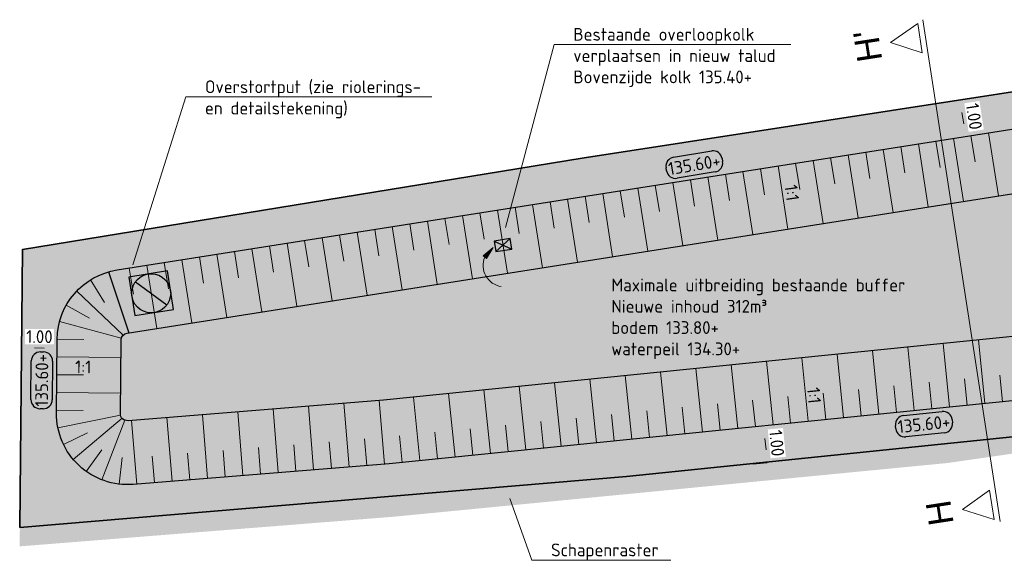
# Model space of a CAD drawing. Header units: metres. Extents: x 191748 to 192615, y 309710 to 310028.
# Tile 26 of 76: x 191929 to 191957, y 309878 to 309893. Entities that reach past the tile are written whole.
import ezdxf
from ezdxf import colors
from ezdxf.entities.mleader import LeaderData, LeaderLine
from ezdxf.enums import TextEntityAlignment as Align
from ezdxf.math import Vec2, Vec3

# ---------------------------------------------------------------- set-up
doc = ezdxf.new("R2010")
doc.units = ezdxf.units.M
for name, color, linetype, lineweight in [('N-WE-GR-GRAS-A', 62, 'Continuous', 9), ('N-WE-GR-GROND-G', 90, 'Continuous', 25), ('N-WE-GW-TALUDARCERING-S', 6, 'Continuous', 25), ('N-WE-GW-TALUDARCERING_KORT-G', 6, 'Continuous', 18), ('N-WE-GW-TALUDARCERING_LANG-G', 6, 'Continuous', 18), ('N-WE-IE-TERREINAFSCHEIDING_KUNSTMATIG_RASTERHEKWERK-G', 7, 'IE-TERREINAFSCHEIDING_KUNSTMATIG-SO', 35), ('N-WE-RI-HWA_KOLK_NORMALE STRAATKOLK-S-200', 84, 'Continuous', 25), ('N-WE-RI-HWA_RIOOLPUT_BETON-S-200', 150, 'Continuous', 25), ('N-WE-VH-WATERBUFFER-A', 151, 'Continuous', 9), ('X-XX-AL-AANPIJLING-S', 6, 'Continuous', 5), ('X-XX-AL-AANPIJLING-T18', 7, 'Continuous', 18), ('X-XX-AL-DWARSPROFIEL-S-200', 3, 'Continuous', 18), ('X-XX-AL-HOOGTELABEL-S', 7, 'Continuous', 25), ('X-XX-AL-MAATVOERING-M', 6, 'Continuous', 18)]:
    doc.layers.add(name, color=color, linetype=linetype, lineweight=lineweight)
doc.styles.add('NLCS-ISO', font='NLCS-ISO.ttf')
doc.styles.add('NLCS-ISO-M200-T18', font='NLCS-ISO.ttf', dxfattribs={"height": 0.36})
doc.styles.get("Standard").update_dxf_attribs({"font": 'arial.ttf'})
doc.linetypes.add('IE-TERREINAFSCHEIDING_KUNSTMATIG-SO', pattern='A,4,[82,NLCS.SHX,S=0.75,R=90,X=0,Y=0],4,-2', length=10)
doc.dimstyles.new('NLCS-M200-T18-PIJL_L2_H2', dxfattribs={"dimscale": 0.2, "dimtxt": 2.5, "dimasz": 1.8, "dimexe": 2, "dimexo": 2, "dimgap": 0.7, "dimtad": 1, "dimzin": 0, "dimdsep": 46, "dimtxsty": 'NLCS-ISO-M200-T18', "dimcen": 0, "dimdle": 2, "dimclrd": 256, "dimclre": 256, "dimclrt": 7, "dimazin": 0, "dimtfac": 1, "dimtdec": 3, "dimtofl": 0, "dimtmove": 0, "dimatfit": 3, "dimfxl": 2, "dimfxlon": 1, "dimtfillclr": 256, "dimtolj": 1, "dimtzin": 0, "dimlwd": -1, "dimlwe": -1, "dimarcsym": 0})

# ---------------------------------------------------------------- blocks, each defined once
blk = doc.blocks.new('SRI-KOLK_STRAAT-SO')
h = blk.add_hatch(color=256)
h.dxf.hatch_style = 1
h.paths.add_polyline_path([(-1.125, 1.5), (-1.125, -1.110223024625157e-16), (1.110223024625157e-16, 0.7499999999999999)])
h.paths.add_polyline_path([(1.125, 1.5), (1.110223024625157e-16, 0.7499999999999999), (1.125, -1.110223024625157e-16)])
for p, q in [((-1.125, 0), (1.125, 1.5)), ((1.125, 0), (-1.125, 1.5))]:
    blk.add_line(p, q)
blk.add_lwpolyline([(-1.125, 0), (1.125, 0), (1.125, 1.5), (-1.125, 1.5)], close=True)
blk = doc.blocks.new('*U157')
for p, q in [((-10.94846949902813, 0.7999999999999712), (-8.848469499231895, 5.000000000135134)), ((-8.848469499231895, 5.000000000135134), (-6.748469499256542, 0.7999999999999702)), ((55.5952451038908, 0.7999999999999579), (57.69524510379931, 5.00000000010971)), ((57.69524510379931, 5.00000000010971), (59.79524510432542, 0.7999999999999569)), ((60.19524510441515, 2.693925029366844e-15), (-11.34846949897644, 1.675477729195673e-14)), ((-6.748469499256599, 0.7999999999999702), (-10.94846949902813, 0.7999999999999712)), ((59.79524510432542, 0.7999999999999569), (55.5952451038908, 0.7999999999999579))]:
    blk.add_line(p, q)
for tag, p in [('A500', (-8.848469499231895, 6.500000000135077)), ('B500', (57.69524510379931, 6.500000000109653))]:
    blk.add_attdef(tag, text='', height=3.499999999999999, rotation=1.387420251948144e-09).set_placement(p, align=Align.CENTER)
blk = doc.blocks.new('SAL-HOOGTE-WEGPEIL-200-SO')
for p, q in [((-0.5450000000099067, 0.3024999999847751), (0.5450000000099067, 0.3024999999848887)), ((-0.8000000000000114, -0.04250000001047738), (-0.8000000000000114, 0.04250000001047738)), ((0.8000000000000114, 0.04749999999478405), (0.8000000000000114, -0.04250000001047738)), ((0.5449999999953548, -0.297500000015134), (-0.5449999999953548, -0.297500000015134))]:
    blk.add_line(p, q)
for centre, radius, start, end in [((-0.5450000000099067, 0.04749999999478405), 0.2549999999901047, 90.00000000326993, 180.0000000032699), ((0.5450000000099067, 0.04749999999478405), 0.2549999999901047, 359.9999999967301, 89.99999999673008), ((-0.5449999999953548, -0.04250000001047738), 0.2550000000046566, 180, 270), ((0.5449999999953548, -0.04250000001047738), 0.2550000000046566, 270, 0)]:
    blk.add_arc(centre, radius, start, end)
at = {"style": 'NLCS-ISO'}
blk.add_attdef('HOOGTE', text='', height=0.36, dxfattribs=at).set_placement((0, 0.002499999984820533), align=Align.MIDDLE_CENTER)
blk = doc.blocks.new('*D161')
at = {"layer": 'defpoints', "color": 0, "transparency": 16777216}
for p in [(191955.1845614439, 309890.9096531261), (191955.3433091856, 309889.8797622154)]:
    blk.add_point(p, dxfattribs=at)
at = {"layer": 'X-XX-AL-MAATVOERING-M', "transparency": 16777216}
for p, q in [((191955.5294009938, 309890.9628068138), (191955.9247321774, 309891.0237432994)), ((191955.6333058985, 309890.2887139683), (191955.5842438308, 309890.6070087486)), ((191955.6881487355, 309889.9329159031), (191956.0834799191, 309889.9938523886))]:
    blk.add_line(p, q, dxfattribs=at)
for points in [[(191955.6435435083, 309890.6161492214), (191955.5249441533, 309890.5978682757), (191955.5294009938, 309890.9628068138)], [(191955.692605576, 309890.2978544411), (191955.5740062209, 309890.2795734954), (191955.6881487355, 309889.9329159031)]]:
    blk.add_solid(points, dxfattribs=at)
at = {"layer": 'X-XX-AL-MAATVOERING-M', "color": 7, "transparency": 16777216, "insert": (191955.9250398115, 309890.4966105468), "char_height": 0.36, "attachment_point": 5, "rotation": 278.7626277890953, "style": 'NLCS-ISO-M200-T18', "bg_fill": 3, "box_fill_scale": 1.1, "bg_fill_color": 256, "bg_fill_true_color": 13158600, "bg_fill_transparency": 0}
blk.add_mtext('\\A1;1.00', dxfattribs=at)
at = {"layer": 'defpoints', "color": 0, "transparency": 16777216}
blk.add_point((191955.5294009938, 309890.9628068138), dxfattribs=at)
blk = doc.blocks.new('*D163')
at = {"layer": 'X-XX-AL-MAATVOERING-M', "transparency": 16777216}
for p, q in [((191929.0967346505, 309883.9763599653), (191929.0929628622, 309883.5763777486)), ((191929.4567186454, 309883.9729653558), (191929.7368635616, 309883.9703236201)), ((191930.0968475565, 309883.9669290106), (191930.0930757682, 309883.5669467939))]:
    blk.add_line(p, q, dxfattribs=at)
for points in [[(191929.4572844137, 309884.0329626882), (191929.4561528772, 309883.9129680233), (191929.0967346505, 309883.9763599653)], [(191929.7374293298, 309884.0303209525), (191929.7362977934, 309883.9103262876), (191930.0968475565, 309883.9669290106)]]:
    blk.add_solid(points, dxfattribs=at)
at = {"layer": 'X-XX-AL-MAATVOERING-M', "color": 7, "transparency": 16777216, "insert": (191929.5998085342, 309884.2916302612), "char_height": 0.36, "attachment_point": 5, "rotation": 359.4597231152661, "style": 'NLCS-ISO-M200-T18', "bg_fill": 3, "box_fill_scale": 1.1, "bg_fill_color": 256, "bg_fill_true_color": 13158600, "bg_fill_transparency": 0}
blk.add_mtext('\\A1;1.00', dxfattribs=at)
at = {"layer": 'defpoints', "color": 0, "transparency": 16777216}
for p in [(191929.0969065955, 309883.9945940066), (191930.0968475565, 309883.9669290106), (191930.0970195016, 309883.9851630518)]:
    blk.add_point(p, dxfattribs=at)
blk = doc.blocks.new('*D164')
at = {"layer": 'X-XX-AL-MAATVOERING-M', "transparency": 16777216}
for p, q in [((191950.0001057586, 309881.7799699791), (191949.6019782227, 309881.7413116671)), ((191950.0348982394, 309881.4216551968), (191950.066197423, 309881.0993165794)), ((191950.1009899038, 309880.741001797), (191949.7028623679, 309880.702343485))]:
    blk.add_line(p, q, dxfattribs=at)
for points in [[(191950.0946173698, 309881.4274539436), (191949.975179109, 309881.41585645), (191950.0001057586, 309881.7799699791)], [(191950.1259165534, 309881.1051153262), (191950.0064782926, 309881.0935178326), (191950.1009899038, 309880.741001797)]]:
    blk.add_solid(points, dxfattribs=at)
at = {"layer": 'X-XX-AL-MAATVOERING-M', "color": 7, "transparency": 16777216, "insert": (191950.3690498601, 309881.2914125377), "char_height": 0.36, "attachment_point": 5, "rotation": 275.54605199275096, "style": 'NLCS-ISO-M200-T18', "bg_fill": 3, "box_fill_scale": 1.1, "bg_fill_color": 256, "bg_fill_true_color": 13158600, "bg_fill_transparency": 0}
blk.add_mtext('\\A1;1.00', dxfattribs=at)
at = {"layer": 'defpoints', "color": 0, "transparency": 16777216}
for p in [(191950.0388937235, 309881.783736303), (191950.1009899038, 309880.741001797), (191950.1397778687, 309880.7447681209)]:
    blk.add_point(p, dxfattribs=at)
blk = doc.blocks.new('SRI-PUT_BETON-SO')
h = blk.add_hatch(color=256)
h.dxf.hatch_style = 1
h.paths.add_polyline_path([(1.414221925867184, 1.41420519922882, 0.6681786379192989), (-1.999991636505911, -8.363144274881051e-06, 0.198912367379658), (-1.414205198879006, -1.41422192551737)])
blk.add_line((-1.414205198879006, -1.41422192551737), (1.414221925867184, 1.41420519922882))
blk.add_lwpolyline([(-1.999991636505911, -2.000008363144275), (2.000008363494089, -2.000008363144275), (2.000008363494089, 1.999991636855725), (-1.999991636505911, 1.999991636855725)], close=True)
blk.add_circle((8.36349408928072e-06, -8.363144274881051e-06), 2)

msp = doc.modelspace()

# ---------------------------------------------------------------- hatches: boundary and pattern name
at = {"layer": 'N-WE-GR-GRAS-A'}
h = msp.add_hatch(dxfattribs=at)
h.set_pattern_fill('AGR-GRAS_01', color=256, scale=0.04, pattern_type=2)
h.set_pattern_definition([(0, (6.101433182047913, -23.80206152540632), (1, 1), [0.12, -0.8]), (45, (6.501433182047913, -23.60206152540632), (-0.1131370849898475, 1.866761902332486), [0.12, -0.8]), (29.99999999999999, (6.181433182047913, -23.68206152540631), (0.2274613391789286, 1.286025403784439), [0.12, -0.8]), (15, (6.421433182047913, -23.32206152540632), (0.3856270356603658, 0.7244941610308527), [0.12, -0.8]), (135, (6.261433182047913, -21.80206152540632), (-0.02828427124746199, -0.6505382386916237), [0.12, -0.8]), (150, (7.301433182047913, -23.40206152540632), (0.2156921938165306, -0.5864101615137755), [0.12, -0.8]), (165, (6.341433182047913, -23.76206152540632), (0.1434520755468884, -0.7010146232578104), [0.12, -0.8]), (85, (6.501433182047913, -23.40206152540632), (-0.872677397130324, 1.040016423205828), [0.12, -0.8]), (99.99999999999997, (6.101433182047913, -23.80206152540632), (-1.112117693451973, 0.7787131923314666), [0.12, -0.7999999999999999])])
edge = h.paths.add_edge_path(flags=16)
edge.add_arc((191955.5951658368, 309932.6007583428), 50.00000000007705, 275.7751430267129, 276.12553758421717, ccw=False)
edge.add_line((191960.6263994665, 309882.8545354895), (191939.4513879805, 309880.7129371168))
edge.add_line((191939.4513879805, 309880.7129371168), (191932.2407151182, 309880.1299981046))
edge.add_arc((191932.0795530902, 309882.1234942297), 2.000000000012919, 179.4597231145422, 274.62196320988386, ccw=False)
edge.add_line((191930.0796420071, 309882.1423531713), (191930.0991856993, 309884.2148791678))
edge.add_arc((191932.0990967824, 309884.1960202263), 1.999999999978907, 98.94610646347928, 179.4597231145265, ccw=False)
edge.add_line((191931.7880860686, 309886.1716903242), (191966.7218325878, 309891.6709735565))
edge.add_arc((191967.0328433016, 309889.6953034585), 1.999999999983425, 20.9432468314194, 98.94610646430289, ccw=False)
edge.add_line((191968.9007131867, 309890.4101895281), (191970.195930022, 309887.0260187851))
edge.add_arc((191968.3280601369, 309886.3111327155), 1.999999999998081, -75.72427916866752, 20.9432468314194, ccw=False)
edge.add_line((191968.8212368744, 309884.3728920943), (191967.9245842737, 309884.1447428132))
edge.add_arc((191955.5951658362, 309932.6007583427), 50.00000000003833, 278.417850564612, 284.275720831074, ccw=False)
edge.add_arc((191959.4483805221, 309902.4033516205), 19.57331430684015, 274.3427589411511, 280.2006292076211, ccw=False)
h.paths.add_polyline_path([(191962.5462663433, 309881.140826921), (191961.8691574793, 309883.0060041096), (191962.3775358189, 309883.0708736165), (191963.068, 309881.191), (191963.6413872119, 309881.6107284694), (191964.5869362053, 309881.7476976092), (191972.5040549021, 309883.7621733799), (191969.789, 309891.105), (191968.853, 309893.016), (191968.162, 309892.91), (191944.891, 309889.323), (191936.956, 309888.042), (191929.123, 309886.745), (191929.0439914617, 309878.3829071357), (191939.5858806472, 309879.2189100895), (191955.1880071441, 309880.7326012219), (191959.6345893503, 309881.376718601), (191960.2036992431, 309880.9283959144), (191962.514336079, 309881.1377563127)])
at = {"layer": 'N-WE-VH-WATERBUFFER-A'}
h = msp.add_hatch(color=256, dxfattribs=at)
h.dxf.hatch_style = 1
edge = h.paths.add_edge_path()
edge.add_line((191962.4449733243, 309886.3823067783), (191962.9147273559, 309883.1394197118))
edge.add_arc((191955.5951658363, 309932.6007583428), 50.000000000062, 278.4178505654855, 284.2757208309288)
edge.add_line((191967.9245842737, 309884.1447428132), (191968.8212368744, 309884.3728920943))
edge.add_arc((191968.3280601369, 309886.3111327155), 2.000000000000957, 284.2757208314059, 380.9432468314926)
edge.add_line((191970.195930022, 309887.0260187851), (191968.9007131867, 309890.4101895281))
edge.add_arc((191967.0328433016, 309889.6953034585), 1.999999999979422, 20.94324683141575, 98.94610646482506)
edge.add_line((191966.7218325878, 309891.6709735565), (191931.7880860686, 309886.1716903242))
edge.add_arc((191932.0990967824, 309884.1960202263), 1.999999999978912, 98.94610646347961, 179.4597231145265)
edge.add_line((191930.0991856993, 309884.2148791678), (191930.0796420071, 309882.1423531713))
edge.add_arc((191932.0795530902, 309882.1234942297), 2.000000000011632, 179.4597231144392, 274.6219632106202)
edge.add_line((191932.2407151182, 309880.1299981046), (191939.4513879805, 309880.7129371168))
edge.add_line((191939.4513879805, 309880.7129371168), (191960.6263994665, 309882.8545354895))
edge.add_arc((191955.5951658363, 309932.6007583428), 50.000000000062, 275.7751430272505, 276.1255375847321)
edge.add_line((191960.9305284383, 309882.8862342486), (191960.4656322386, 309886.0955858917))
edge.add_line((191960.4656322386, 309886.0955858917), (191962.4449733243, 309886.3823067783))
at = {"layer": 'X-XX-AL-AANPIJLING-S'}
h = msp.add_hatch(color=256, dxfattribs=at)
h.dxf.hatch_style = 1
h.paths.add_polyline_path([(191942.3776282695, 309886.8042164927), (191942.0996229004, 309886.5677332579), (191942.1913937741, 309886.4904006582)])

# ---------------------------------------------------------------- linework, layer by layer
at = {"layer": 'N-WE-GR-GROND-G'}
for points in [[(191960.9305284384, 309882.8862342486, -0.001528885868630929), (191960.6263994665, 309882.8545354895), (191939.4513879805, 309880.7129371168), (191932.2407151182, 309880.1299981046, -0.4408557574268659), (191930.0796420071, 309882.1423531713), (191930.0991856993, 309884.2148791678, -0.3665102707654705), (191931.7880860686, 309886.1716903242), (191966.7218325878, 309891.6709735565, -0.3541326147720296), (191968.9007131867, 309890.4101895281), (191970.195930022, 309887.0260187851, -0.4487232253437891), (191968.8212368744, 309884.3728920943), (191967.9245842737, 309884.1447428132, -0.0255653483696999), (191962.9147273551, 309883.1394197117, -0.0255653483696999)], [(191960.6722968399, 309884.668903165, -0.001183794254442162), (191960.4452750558, 309884.6453995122), (191939.2882863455, 309882.505623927), (191932.095669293, 309881.9241446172, -0.4408557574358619), (191931.8795619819, 309882.1253801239), (191931.8991056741, 309884.1979061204, -0.3665102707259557), (191932.067995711, 309884.3935872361), (191967.0017422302, 309889.8928704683, -0.3541326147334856), (191967.2196302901, 309889.7667920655), (191968.5148471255, 309886.3826213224, -0.4487232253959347), (191968.3773778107, 309886.1173086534), (191967.4807252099, 309885.8891593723, -0.0255367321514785), (191962.6566773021, 309884.9208353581, -0.0255367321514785)]]:
    msp.add_lwpolyline(points, format="xyb", dxfattribs=at)
at = {"layer": 'N-WE-GW-TALUDARCERING-S'}
msp.add_lwpolyline([(191931.5482303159, 309886.1186606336), (191932.1169281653, 309884.401290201)], dxfattribs=at)
at = {"layer": 'N-WE-GW-TALUDARCERING_KORT-G'}
for p, q in [((191955.8372267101, 309889.9575148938), (191955.9538557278, 309889.2166386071)), ((191953.8615566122, 309889.64650418), (191953.9781856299, 309888.9056278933)), ((191954.8493916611, 309889.8020095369), (191954.9660206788, 309889.0611332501)), ((191952.8737215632, 309889.490998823), (191952.9903505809, 309888.7501225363)), ((191950.8980514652, 309889.1799881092), (191951.0146804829, 309888.4391118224)), ((191951.8858865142, 309889.3354934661), (191952.0025155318, 309888.5946171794)), ((191948.9223813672, 309888.8689773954), (191949.0390103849, 309888.1281011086)), ((191949.9102164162, 309889.0244827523), (191950.0268454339, 309888.2836064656)), ((191946.9467112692, 309888.5579666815), (191947.0633402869, 309887.8170903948)), ((191947.9345463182, 309888.7134720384), (191948.0511753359, 309887.9725957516)), ((191944.9710411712, 309888.2469559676), (191945.0876701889, 309887.5060796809)), ((191945.9588762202, 309888.4024613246), (191946.0755052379, 309887.6615850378)), ((191943.9832061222, 309888.0914506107), (191944.0998351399, 309887.350574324)), ((191942.0075360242, 309887.7804398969), (191942.1241650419, 309887.0395636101)), ((191942.9953710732, 309887.9359452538), (191943.1120000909, 309887.1950689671)), ((191940.0318659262, 309887.469429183), (191940.1484949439, 309886.7285528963)), ((191941.0197009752, 309887.62493454), (191941.1363299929, 309886.8840582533)), ((191938.0561958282, 309887.1584184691), (191938.1728248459, 309886.4175421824)), ((191939.0440308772, 309887.3139238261), (191939.1606598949, 309886.5730475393)), ((191936.0805257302, 309886.8474077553), (191936.1971547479, 309886.1065314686)), ((191937.0683607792, 309887.0029131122), (191937.1849897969, 309886.2620368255)), ((191935.0926906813, 309886.6919023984), (191935.2093196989, 309885.9510261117)), ((191933.1170205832, 309886.3808916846), (191933.2336496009, 309885.6400153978)), ((191934.1048556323, 309886.5363970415), (191934.22148465, 309885.7955207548)), ((191932.1291855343, 309886.2253863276), (191932.2458145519, 309885.4845100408)), ((191931.0391782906, 309885.8920664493), (191931.436647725, 309885.2560491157)), ((191930.3558029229, 309885.176288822), (191931.0095381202, 309884.8086880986)), ((191930.0992466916, 309884.2205072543), (191930.8491904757, 309884.2113246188)), ((191930.0898093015, 309883.2205517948), (191930.8397759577, 309883.2134796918)), ((191954.7391649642, 309882.2591123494), (191954.6636964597, 309883.0053056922)), ((191955.7340894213, 309882.3597370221), (191955.6586209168, 309883.1059303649)), ((191956.7290138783, 309882.4603616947), (191956.6535453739, 309883.2065550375)), ((191951.7543915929, 309881.9572383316), (191951.6789230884, 309882.7034316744)), ((191952.74931605, 309882.0578630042), (191952.6738475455, 309882.804056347)), ((191953.7442405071, 309882.1584876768), (191953.6687720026, 309882.9046810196)), ((191949.7645426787, 309881.7559889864), (191949.6890741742, 309882.5021823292)), ((191950.7594671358, 309881.856613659), (191950.6839986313, 309882.6028070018)), ((191930.0803798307, 309882.2205962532), (191930.8303464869, 309882.2135241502)), ((191946.7797693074, 309881.4541149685), (191946.704300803, 309882.2003083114)), ((191947.7746937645, 309881.5547396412), (191947.6992252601, 309882.300932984)), ((191948.7696182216, 309881.6553643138), (191948.6941497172, 309882.4015576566)), ((191943.7949959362, 309881.1522409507), (191943.7195274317, 309881.8984342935)), ((191944.7899203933, 309881.2528656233), (191944.7144518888, 309881.9990589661)), ((191945.7848448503, 309881.3534902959), (191945.7093763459, 309882.0996836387)), ((191930.2799196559, 309881.2509579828), (191930.9547821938, 309881.5781590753)), ((191940.8102225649, 309880.8503669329), (191940.7347540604, 309881.5965602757)), ((191941.805147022, 309880.9509916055), (191941.7296785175, 309881.6971849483)), ((191942.8000714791, 309881.0516162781), (191942.7246029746, 309881.7978096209)), ((191937.8224689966, 309880.5812489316), (191937.7620332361, 309881.3288099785)), ((191938.8192170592, 309880.6618299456), (191938.7587812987, 309881.4093909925)), ((191939.8152981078, 309880.7497422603), (191939.7398296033, 309881.4959356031)), ((191930.9185423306, 309880.4949814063), (191931.3539213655, 309881.1056737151)), ((191934.8322248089, 309880.3395058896), (191934.7717890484, 309881.0870669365)), ((191935.8289728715, 309880.4200869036), (191935.768537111, 309881.1676479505)), ((191936.8257209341, 309880.5006679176), (191936.7652851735, 309881.2482289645)), ((191931.841420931, 309880.1377215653), (191931.9307204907, 309880.8823863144)), ((191932.8387286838, 309880.1783438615), (191932.7782929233, 309880.9259049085)), ((191933.8354767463, 309880.2589248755), (191933.7750409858, 309881.0064859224))]:
    msp.add_line(p, q, dxfattribs=at)
at = {"layer": 'N-WE-GW-TALUDARCERING_LANG-G'}
for p, q in [((191956.3311442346, 309890.0352675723), (191956.6110538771, 309888.2571644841)), ((191954.3554741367, 309889.7242568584), (191954.6353837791, 309887.9461537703)), ((191955.3433091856, 309889.8797622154), (191955.6232188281, 309888.1016591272)), ((191952.3798040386, 309889.4132461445), (191952.6597136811, 309887.6351430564)), ((191953.3676390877, 309889.5687515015), (191953.6475487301, 309887.7906484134)), ((191950.4041339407, 309889.1022354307), (191950.6840435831, 309887.3241323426)), ((191951.3919689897, 309889.2577407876), (191951.6718786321, 309887.4796376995)), ((191948.4284638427, 309888.7912247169), (191948.7083734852, 309887.0131216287)), ((191949.4162988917, 309888.9467300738), (191949.6962085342, 309887.1686269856)), ((191947.4406287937, 309888.63571936), (191947.7205384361, 309886.8576162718)), ((191945.4649586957, 309888.3247086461), (191945.7448683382, 309886.546605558)), ((191946.4527937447, 309888.480214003), (191946.7327033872, 309886.7021109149)), ((191943.4892885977, 309888.0136979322), (191943.7691982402, 309886.2355948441)), ((191944.4771236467, 309888.1692032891), (191944.7570332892, 309886.3911002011)), ((191941.5136184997, 309887.7026872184), (191941.7935281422, 309885.9245841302)), ((191942.5014535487, 309887.8581925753), (191942.7813631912, 309886.0800894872)), ((191940.5257834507, 309887.5471818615), (191940.8056930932, 309885.7690787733)), ((191938.5501133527, 309887.2361711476), (191938.8300229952, 309885.4580680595)), ((191939.5379484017, 309887.3916765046), (191939.8178580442, 309885.6135734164)), ((191936.5744432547, 309886.9251604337), (191936.8543528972, 309885.1470573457)), ((191937.5622783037, 309887.0806657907), (191937.8421879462, 309885.3025627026)), ((191934.5987731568, 309886.6141497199), (191934.8786827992, 309884.8360466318)), ((191935.5866082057, 309886.7696550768), (191935.8665178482, 309884.9915519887)), ((191932.6231030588, 309886.3031390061), (191932.9030127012, 309884.5250359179)), ((191933.6109381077, 309886.458644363), (191933.8908477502, 309884.6805412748)), ((191930.652520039, 309885.5771124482), (191931.954439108, 309884.3341294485)), ((191930.1674753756, 309884.7145168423), (191931.9059346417, 309884.2478698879)), ((191955.2366271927, 309882.3094246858), (191955.055502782, 309884.1002887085)), ((191956.2315516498, 309882.4100493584), (191956.0504272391, 309884.2009133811)), ((191952.2518538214, 309882.0075506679), (191952.0707294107, 309883.7984146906)), ((191953.2467782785, 309882.1081753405), (191953.0656538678, 309883.8990393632)), ((191954.2417027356, 309882.2088000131), (191954.0605783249, 309883.9996640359)), ((191930.0945240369, 309883.7205295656), (191931.8944440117, 309883.7035565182)), ((191950.2620049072, 309881.8063013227), (191950.0808804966, 309883.5971653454)), ((191951.2569293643, 309881.9069259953), (191951.0758049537, 309883.697790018)), ((191947.277231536, 309881.5044273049), (191947.0961071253, 309883.2952913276)), ((191948.2721559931, 309881.6050519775), (191948.0910315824, 309883.3959160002)), ((191949.2670804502, 309881.7056766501), (191949.0859560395, 309883.4965406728)), ((191944.2924581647, 309881.202553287), (191944.111333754, 309882.9934173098)), ((191945.2873826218, 309881.3031779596), (191945.1062582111, 309883.0940419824)), ((191946.2823070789, 309881.4038026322), (191946.1011826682, 309883.194666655)), ((191930.0850945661, 309882.720574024), (191931.8850145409, 309882.7036009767)), ((191941.3076847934, 309880.9006792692), (191941.1265603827, 309882.6915432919)), ((191942.3026092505, 309881.0013039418), (191942.1214848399, 309882.7921679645)), ((191943.2975337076, 309881.1019286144), (191943.1164092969, 309882.8927926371)), ((191938.3208430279, 309880.6215394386), (191938.1757972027, 309882.4156859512)), ((191939.3175910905, 309880.7021204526), (191939.1725452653, 309882.4962669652)), ((191940.3127603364, 309880.8000545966), (191940.1316359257, 309882.5909186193)), ((191935.3305988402, 309880.3797963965), (191935.1855530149, 309882.1739429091)), ((191936.3273469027, 309880.4603774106), (191936.1823010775, 309882.2545239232)), ((191937.3240949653, 309880.5409584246), (191937.1790491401, 309882.3351049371)), ((191930.1199969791, 309881.7233194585), (191931.8835974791, 309882.0834767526)), ((191930.5517348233, 309880.8328465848), (191931.9267712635, 309881.9944294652)), ((191931.3575358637, 309880.2583692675), (191932.0073513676, 309881.9369817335)), ((191932.3403546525, 309880.1380533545), (191932.1953088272, 309881.9321998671)), ((191933.337102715, 309880.2186343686), (191933.1920568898, 309882.0127808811)), ((191934.3338507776, 309880.2992153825), (191934.1888049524, 309882.0933618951))]:
    msp.add_line(p, q, dxfattribs=at)
at = {"layer": 'X-XX-AL-AANPIJLING-S'}
msp.add_lwpolyline([(191942.3776282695, 309886.8042164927), (191942.3776282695, 309886.8042164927), (191942.0996229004, 309886.5677332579), (191942.1913937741, 309886.4904006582)], close=True, dxfattribs=at)
msp.add_arc((191942.6983196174, 309886.2963400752), 0.6006508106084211, 157.1442857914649, 261.3460734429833, dxfattribs=at)

# ---------------------------------------------------------------- block references
at = {"layer": 'N-WE-RI-HWA_KOLK_NORMALE STRAATKOLK-S-200', "xscale": 0.2, "yscale": 0.2, "zscale": 0.2, "rotation": 188.946106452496}
msp.add_blockref('SRI-KOLK_STRAAT-SO', (191942.6336331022, 309887.0185327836), dxfattribs=at)
at = {"layer": 'N-WE-RI-HWA_RIOOLPUT_BETON-S-200', "xscale": 0.275, "yscale": 0.275, "zscale": 0.275, "rotation": 278.9461064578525}
msp.add_blockref('SRI-PUT_BETON-SO', (191932.7475092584, 309885.5128735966), dxfattribs=at)
at = {"layer": 'X-XX-AL-DWARSPROFIEL-S-200', "xscale": 0.2, "yscale": 0.2, "zscale": 0.2, "rotation": 98.76143433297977}
msp.add_blockref('*U157', (191956.3167868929, 309881.3240111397), dxfattribs=at).add_auto_attribs({'A500': 'H', 'B500': "H'"})
at = {"layer": 'X-XX-AL-HOOGTELABEL-S'}
for p, rotation in [((191948.0470053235, 309889.1354794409), 9.426023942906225), ((191929.6689722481, 309883.0608554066), 89.46214882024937), ((191954.5152762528, 309881.8239317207), 5.939763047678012)]:
    msp.add_blockref('SAL-HOOGTE-WEGPEIL-200-SO', p, dxfattribs=dict(at, rotation=rotation)).add_auto_attribs({'HOOGTE': '135.60+'})

# ---------------------------------------------------------------- texts
at = {"layer": 'X-XX-AL-AANPIJLING-T18', "char_height": 0.36, "attachment_point": 1, "style": 'NLCS-ISO-M200-T18'}
for insert, rotation in [((191950.9404519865, 309888.5958005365), 277.91651228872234), ((191930.6073944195, 309883.6223128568), 359.49423929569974), ((191951.5751857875, 309882.8786993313), 275.531279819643)]:
    msp.add_mtext_dynamic_manual_height_columns('1:1', width=10.340779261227, gutter_width=12.5, heights=[0], dxfattribs=dict(at, insert=insert, rotation=rotation))
at = {"layer": 'X-XX-AL-AANPIJLING-T18', "insert": (191945.7071717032, 309885.9276857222), "char_height": 0.36, "attachment_point": 1, "style": 'NLCS-ISO-M200-T18'}
msp.add_mtext_dynamic_manual_height_columns('Maximale uitbreiding bestaande buffer\\PNieuwe inhoud 312m³\\Pbodem 133.80+\\Pwaterpeil 134.30+', width=10.340779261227, gutter_width=12.5, heights=[0], dxfattribs=at)

# ---------------------------------------------------------------- leaders
at = {"layer": 'X-XX-AL-AANPIJLING-S', "color": 0}
ml = msp.add_multileader_mtext('Standard', dxfattribs=at)
ml.set_content('Bestaande overloopkolk\\Pverplaatsen in nieuw talud\\PBovenzijde kolk 135.40+', style='NLCS-ISO')
ml.set_leader_properties(color=6, linetype='ByLayer', lineweight=-1)
ml.build(insert=Vec2(0, 0))
ml.multileader.update_dxf_attribs({"text_left_attachment_type": 6, "text_right_attachment_type": 6, "dogleg_length": 0.36, "arrow_head_size": 0.36})
ctx = ml.context
ctx.base_point, ctx.char_height, ctx.arrow_head_size, ctx.landing_gap_size, ctx.plane_origin = Vec3(191944.4562451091, 309892.5228845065), 0.36, 0.36, 0.18, Vec3(191942.633458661, 309887.0196793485)
ctx.left_attachment, ctx.right_attachment = 6, 6
notes = []
notes.append((ctx, [(0, (1, 1, 0), (191944.0962451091, 309892.5228845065), (1, 0), 0.36, [(0, [(191942.633458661, 309887.0196793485)], 0, [])])]))
ctx.mtext.insert, ctx.mtext.flow_direction = Vec3(191944.6362451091, 309892.9908845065), 5
ml = msp.add_multileader_mtext('Standard', dxfattribs=at)
ml.set_content('Overstortput (zie riolerings-\\Pen detailstekening)', style='NLCS-ISO')
ml.set_leader_properties(color=6, linetype='ByLayer', lineweight=-1)
ml.build(insert=Vec2(0, 0))
ml.multileader.update_dxf_attribs({"text_left_attachment_type": 6, "text_right_attachment_type": 6, "dogleg_length": 0.36, "arrow_head_size": 0.36})
ctx = ml.context
ctx.base_point, ctx.char_height, ctx.arrow_head_size, ctx.landing_gap_size, ctx.plane_origin = Vec3(191934.0830001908, 309891.0443552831), 0.36, 0.36, 0.18, Vec3(191929.4589143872, 309888.5287897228)
ctx.left_attachment, ctx.right_attachment = 6, 6
notes.append((ctx, [(0, (1, 1, 0), (191933.7230001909, 309891.0443552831), (1, 0), 0.36, [(0, [(191932.118670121, 309885.9706522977)], 0, [])])]))
ctx.mtext.insert, ctx.mtext.flow_direction = Vec3(191934.2630001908, 309891.5123552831), 5
ml = msp.add_multileader_mtext('Standard', dxfattribs=at)
ml.set_content('Schapenraster', style='NLCS-ISO')
ml.set_leader_properties(color=6, linetype='ByLayer', lineweight=-1)
ml.build(insert=Vec2(0, 0))
ml.multileader.update_dxf_attribs({"text_left_attachment_type": 6, "text_right_attachment_type": 6, "dogleg_length": 0.36, "arrow_head_size": 0.36})
ctx = ml.context
ctx.base_point, ctx.char_height, ctx.arrow_head_size, ctx.landing_gap_size, ctx.plane_origin = Vec3(191943.8294915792, 309877.9945802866), 0.36, 0.36, 0.18, Vec3(191937.8349210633, 309876.2464973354)
ctx.left_attachment, ctx.right_attachment = 6, 6
notes.append((ctx, [(0, (1, 1, 0), (191943.4694915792, 309877.9945802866), (1, 0), 0.36, [(0, [(191942.7244151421, 309880.0678910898)], 0, [])])]))
ctx.mtext.insert, ctx.mtext.width, ctx.mtext.flow_direction = Vec3(191944.0094915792, 309878.4625802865), 5.899844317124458, 5
for ctx, leaders in notes:
    for number, flags, end, landing, length, lines in leaders:
        leader = LeaderData()
        leader.index, (leader.has_last_leader_line, leader.has_dogleg_vector, leader.attachment_direction) = number, flags
        leader.last_leader_point, leader.dogleg_vector, leader.dogleg_length = Vec3(end), Vec3(landing), length
        for number, points, colour, breaks in lines:
            line = LeaderLine()
            line.index, line.vertices, line.color, line.breaks = number, Vec3.list(points), colors.encode_raw_color(colour), breaks
            leader.lines.append(line)
        ctx.leaders.append(leader)

# ---------------------------------------------------------------- next in the draw order: dimensions: what is measured, and where the dimension line sits
at = {"layer": 'X-XX-AL-MAATVOERING-M'}
for p1, p2, distance, picture, middle in [((191955.3433091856, 309889.8797622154), (191955.184561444, 309890.9096531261), -0.3489120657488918, '*D161', (191955.9250398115, 309890.4966105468)), ((191950.0388937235, 309881.7837363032), (191950.1397778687, 309880.744768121), -0.03897039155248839, '*D164', (191950.3690498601, 309881.2914125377))]:
    dim = msp.add_aligned_dim(p1=p1, p2=p2, distance=distance, text='1.00', dimstyle='NLCS-M200-T18-PIJL_L2_H2', override={"dimtfill": 1}, dxfattribs=at)
    dim.commit()
    dim.dimension.update_dxf_attribs({"geometry": picture, "text_midpoint": middle})
dim = msp.add_aligned_dim(p1=(191929.0969065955, 309883.9945940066), p2=(191930.0970195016, 309883.9851630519), distance=-0.018234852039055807, dimstyle='NLCS-M200-T18-PIJL_L2_H2', override={"dimtfill": 1}, dxfattribs=at)
dim.commit()
dim.dimension.update_dxf_attribs({"geometry": '*D163', "text_midpoint": (191929.5998085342, 309884.2916302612)})

# ---------------------------------------------------------------- next in the draw order: linework, layer by layer
at = {"layer": 'N-WE-IE-TERREINAFSCHEIDING_KUNSTMATIG_RASTERHEKWERK-G'}
msp.add_lwpolyline([(191929.049, 309878.913), (191946.136, 309880.356), (191964.498, 309882.241), (191972.3296855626, 309884.2337376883), (191969.8146462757, 309891.1150823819), (191968.853, 309893.016), (191968.162, 309892.91), (191944.891, 309889.323), (191929.1226887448, 309886.7449186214), (191929.0491452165, 309878.9130122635)], dxfattribs=at)

doc.saveas('drawing.dxf')
